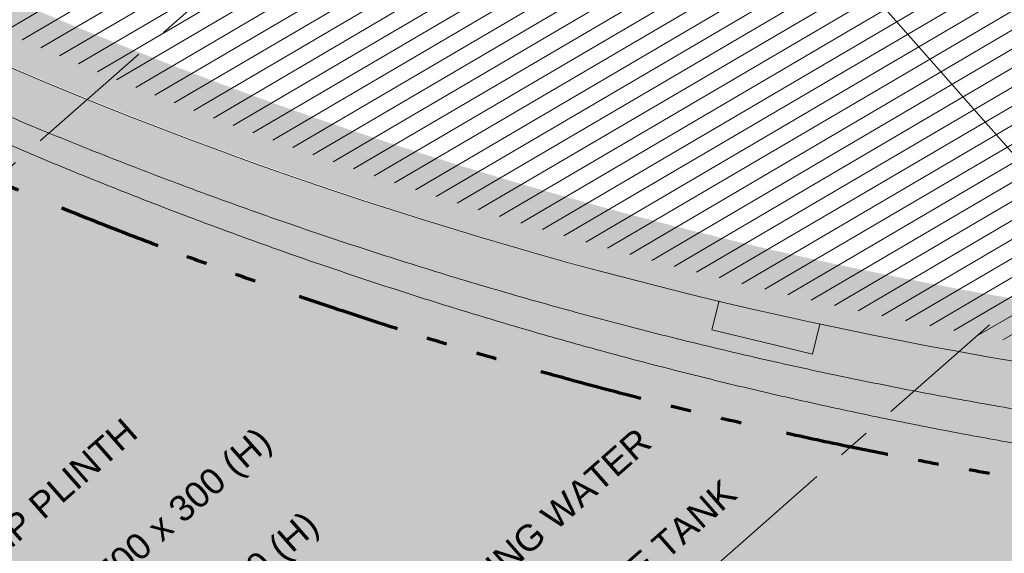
# Model space of a CAD drawing. Header units: millimetres. Extents: x 834119330 to 835277377, y 817781205 to 818243057.
# Tile 41 of 60: x 834352911 to 834362433, y 818033212 to 818038373. Entities that reach past the tile are written whole.
import ezdxf
from ezdxf.xclip import XClip

# ---------------------------------------------------------------- set-up
doc = ezdxf.new("R2010")
doc.units = ezdxf.units.MM
doc.header["$LTSCALE"] = 100
doc.header["$XCLIPFRAME"] = 0
for name, pattern in [('CENTER', [2, 1.25, -0.25, 0.25, -0.25]), ('DASHDOT', [25.400000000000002, 12.7, -6.350000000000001, 0, -6.350000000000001]), ('Double dash', [24.5, 10, -3, 2, -3, 2, -4.5]), ('Grid Line', [22.224999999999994, 12.7, -3.174999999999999, 3.174999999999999, -3.174999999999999]), ('PHANTOM', [63.50000000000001, 31.75, -6.350000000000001, 6.350000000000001, -6.350000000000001, 6.350000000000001, -6.350000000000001])]:
    doc.linetypes.add(name, pattern=pattern)
doc.layers.get('0').update_dxf_attribs({"lineweight": 0})
doc.layers.get('Defpoints').update_dxf_attribs({"lineweight": 0})
for name, color, linetype, lineweight in [('A-ANNO-NPLT', 5, 'CENTER', 13), ('A-DETL-MBND', 5, 'Continuous', 5), ('A-WALL', 7, 'Continuous', 13), ('ATR01', 7, 'Continuous', 0), ('C-PROP-LINE', 91, 'Double dash', 70), ('DLN020__', 6, 'DASHDOT', 0), ('DLN030_1', 1, 'Continuous', 0), ('DLN040__', 3, 'Continuous', 0), ('DLN210__', 7, 'Continuous', 0), ('DLN914__', 5, 'PHANTOM', 0), ('HATCH', 8, 'Continuous', 0), ('I-WALL', 7, 'Continuous', 9), ('Rev_D', 20, 'Continuous', 0), ('SITE BOUNDARY', 4, 'Continuous', 0), ('XREF', 1, 'Continuous', 0)]:
    doc.layers.add(name, color=color, linetype=linetype, lineweight=lineweight)
doc.layers.add('DLN660', color=1, linetype='Continuous')
doc.styles.get("Standard").update_dxf_attribs({"font": 'swiss.ttf'})
doc.styles.add('StyleSwis721 Lt BT1', font='swissl.ttf')
doc.dimstyles.new('INTDIM', dxfattribs={"dimtxt": 200, "dimasz": 125, "dimexe": 100, "dimexo": 150, "dimgap": 80, "dimtad": 1, "dimdec": 0, "dimzin": 11, "dimdsep": 46, "dimtxsty": 'StyleSwis721 Lt BT1', "dimblk1": '_Open3011', "dimblk2": '_Open3011', "dimsah": 1, "dimcen": -125, "dimclrd": 256, "dimclre": 256, "dimclrt": 2, "dimaunit": 1, "dimadec": 5, "dimazin": 0, "dimtfac": 1, "dimtdec": 0, "dimtofl": 0, "dimtmove": 2, "dimatfit": 3, "dimldrblk": '_Open3011', "dimfxl": 1, "dimtolj": 1, "dimtzin": 0, "dimlwd": -1, "dimlwe": -1, "dimarcsym": 0})

# ---------------------------------------------------------------- blocks, each defined once
blk = doc.blocks.new('A$C7BBB7913')
at = {"layer": 'DLN914__', "color": 3}
blk.add_arc((261.9040695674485, 50.42598713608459), 44.165, 222.6242555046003, 277.5709806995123, dxfattribs=at)
blk = doc.blocks.new('A$C7285572E')
at = {"layer": 'A-ANNO-NPLT', "color": 3, "linetype": 'PHANTOM'}
blk.add_lwpolyline([(258.840146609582, 2.508328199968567, -0.1937461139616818), (226.494099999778, 18.00010000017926), (220.2767651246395, 12.52837960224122), (224.9013822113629, 7.273580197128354), (217.3780834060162, 0.6525137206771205), (222.6353030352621, -5.321091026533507, -0.2570627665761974), (231.1648360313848, -8.394748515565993), (245.8627809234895, -25.09553706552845), (259.9058339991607, -12.73659846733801)], format="xyb", close=True, dxfattribs=at)
blk = doc.blocks.new('Family - ___-26817389-0291')
at = {"layer": 'C-PROP-LINE'}
blk.add_arc((-2752.278732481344, 158797.3720542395), 44164.84239903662, 218.6257231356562, 273.572834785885, dxfattribs=at)
blk = doc.blocks.new('Family - ___-36030442-0291')
at = {"layer": 'C-PROP-LINE'}
blk.add_arc((-2752.278732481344, 158797.3720542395), 44164.84239903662, 218.6257231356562, 273.572834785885, dxfattribs=at)
blk = doc.blocks.new('GFDFJ')
at = {"linetype": 'ByBlock'}
h = blk.add_hatch(color=8, dxfattribs=at)
h.dxf.hatch_style = 1
edge = h.paths.add_edge_path()
edge.add_arc((-2752.278733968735, 159182.588113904), 42837.53403247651, 220.0800637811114, 274.2535012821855)
edge.add_line((424.9567874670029, 116463.0434486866), (424.9567874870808, 115861.4092606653))
edge.add_arc((-2752.278734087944, 159182.5881135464), 43437.53403213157, 220.0800637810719, 274.1946419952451, ccw=False)
edge.add_arc((20699921.32003605, -24510400.76722527), 32205390.48523239, 130.0795300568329, 130.0805975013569, ccw=False)
edge = h.paths.add_edge_path(flags=17)
edge.add_arc((-36052.98767101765, 131517.0103867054), 49.99999992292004, 292.2539666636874, 322.6082685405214)
edge.add_line((-36013.26255774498, 131486.6473269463), (-35876.02684226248, 131591.6901045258))
edge.add_arc((-35893.99978780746, 131638.3481504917), 49.99999993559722, 291.0669695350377, 323.7952655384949)
edge.add_line((-35853.65421247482, 131608.8145332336), (-35726.17399545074, 131706.3902703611))
edge.add_arc((-35758.76788008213, 131408.166128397), 300.0000001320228, 40.0800637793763, 83.76271445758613, ccw=False)
edge.add_line((-35529.22423624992, 131601.323358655), (-35988.3133231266, 131215.0110361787))
edge.add_arc((-35758.76788008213, 131408.1661286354), 300.0000000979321, 171.0995205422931, 220.0795300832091, ccw=False)
edge.add_line((-36055.15545141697, 131454.5817244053), (-36034.05203635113, 131470.7346720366))
edge = h.paths.add_edge_path(flags=17)
edge.add_arc((-36052.98767101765, 131517.0103867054), 49.99999992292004, 292.2539666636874, 322.6082685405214)
edge.add_line((-36013.26255774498, 131486.6473269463), (-35876.02684226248, 131591.6901045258))
edge.add_arc((-35893.99978780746, 131638.3481504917), 49.99999993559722, 291.0669695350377, 323.7952655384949)
edge.add_line((-35853.65421247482, 131608.8145332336), (-35726.17399545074, 131706.3902703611))
edge.add_arc((-35758.76788008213, 131408.166128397), 300.0000001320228, 40.0800637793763, 83.76271445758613, ccw=False)
edge.add_line((-35529.22423624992, 131601.323358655), (-35988.3133231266, 131215.0110361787))
edge.add_arc((-35758.76788008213, 131408.1661286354), 300.0000000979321, 171.0995205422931, 220.0795300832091, ccw=False)
edge.add_line((-36055.15545141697, 131454.5817244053), (-36034.05203635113, 131470.7346720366))
edge = h.paths.add_edge_path(flags=0)
edge.add_line((-35988.31332337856, 131215.0110361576), (-35529.22423650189, 131601.3233586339))
edge.add_arc((-35758.76788008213, 131408.166128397), 300.0000001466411, 40.08006377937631, 83.76271445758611)
edge.add_line((-35726.17399549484, 131706.3902699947), (-35853.65421251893, 131608.8145328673))
edge.add_arc((-35893.99978780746, 131638.3481504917), 49.99999997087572, 291.0669695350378, 323.7952655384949, ccw=False)
edge.add_line((-35876.02684223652, 131591.6901048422), (-36013.26255771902, 131486.6473272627))
edge.add_arc((-36052.98767101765, 131517.0103867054), 49.99999994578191, 292.25396666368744, 322.60826854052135, ccw=False)
edge.add_line((-36034.05203640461, 131470.7346720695), (-36055.15545135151, 131454.5817244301))
edge.add_arc((-35758.76788008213, 131408.166128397), 299.999999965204, 171.0995204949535, 220.0795300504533)
at = {"layer": 'A-DETL-MBND', "color": 10}
for p, q in [((-15795.65210175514, 117751.2153414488, 1.642175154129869e-05), (-15882.44375252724, 117477.3825572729, 1.642175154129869e-05)), ((-15882.44375252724, 117477.3825572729, 1.642175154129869e-05), (-15398.19876849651, 117323.9004904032, 1.642175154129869e-05)), ((-14838.67528390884, 117460.7908779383, 1.642175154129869e-05), (-14929.1796438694, 117175.2442795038, 1.642175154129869e-05)), ((-14929.1796438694, 117175.2442795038, 1.642175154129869e-05), (-15398.19876849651, 117323.9004904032, 1.642175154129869e-05))]:
    blk.add_line(p, q, dxfattribs=at)
for radius, start, end in [(43887.53403233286, 236.2472577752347, 253.189920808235), (43887.53403233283, 253.189920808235, 268.9778830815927)]:
    blk.add_arc((-2752.278733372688, 159182.5881142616, 1.642175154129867e-05), radius, start, end, dxfattribs=at)
at = {"layer": 'I-WALL'}
blk.add_arc((-363.9071806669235, 163406.3925290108), 44613.41513174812, 251.1200628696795, 270, dxfattribs=at)
at = {"layer": 'C-PROP-LINE'}
for name in ['Family - ___-26817389-0291', 'Family - ___-36030442-0291']:
    blk.add_blockref(name, (-1.549720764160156e-06, 8.344650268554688e-07), dxfattribs=at)
blk = doc.blocks.new('_Open301')
at = {"layer": 'Rev_D', "linetype": 'ByBlock'}
blk.add_line((0, 0), (-1, 0), dxfattribs=at)
blk = doc.blocks.new('_Open3011')
at = {"layer": 'ATR01', "linetype": 'ByBlock'}
blk.add_line((0, 0), (-1, 0), dxfattribs=at)
at = {"layer": 'ATR01', "linetype": 'ByBlock', "yscale": 1.119319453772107, "zscale": 0.008}
blk.add_blockref('_Open301', (0, 0), dxfattribs=at)
blk = doc.blocks.new('*D2166')
at = {"layer": 'Defpoints', "color": 0, "transparency": 16777216}
for p in [(28109.4594244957, -4490.360842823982), (30672.18452262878, -4490.360842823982), (30672.18452143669, -11890.3608430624)]:
    blk.add_point(p, dxfattribs=at)
at = {"layer": 'DLN030_1', "transparency": 16777216}
for p, q in [((30522.18452262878, -4490.360842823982), (28009.4594244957, -4490.360842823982)), ((28109.45942449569, -11690.3608430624), (28109.4594244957, -4690.360842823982)), ((30522.18452143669, -11890.3608430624), (28009.45942449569, -11890.3608430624))]:
    blk.add_line(p, q, dxfattribs=at)
at = {"layer": 'DLN030_1', "transparency": 16777216, "xscale": 200, "yscale": 200, "zscale": 200}
for p, rotation in [((28109.4594244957, -4490.360842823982), 90), ((28109.45942449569, -11890.3608430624), 270)]:
    blk.add_blockref('_Open3011', p, dxfattribs=dict(at, rotation=rotation))
at = {"layer": 'DLN030_1', "color": 2, "transparency": 16777216, "insert": (27629.45942401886, -7424.8482837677), "char_height": 400, "attachment_point": 5, "rotation": 270, "style": 'StyleSwis721 Lt BT1'}
blk.add_mtext('\\A1;7400', dxfattribs=at)
blk = doc.blocks.new('Grid Line')
at = {"layer": 'DLN020__', "linetype": 'Grid Line'}
for p, q in [((-9985.196258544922, -4490.36084318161), (30672.18452262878, -4490.360842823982)), ((-9985.196259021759, -11890.36084318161), (30672.18452143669, -11890.3608430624))]:
    blk.add_line(p, q, dxfattribs=at)
at = {"layer": 'DLN030_1'}
dim = blk.add_linear_dim(base=(28109.4594244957, -4490.360842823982), p1=(30672.18452143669, -11890.3608430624), p2=(30672.18452262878, -4490.360842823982), angle=90, dimstyle='INTDIM', override={"dimtxt": 400, "dimasz": 200, "dimpost": '<>', "dimtfac": 0.4444444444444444}, dxfattribs=at)
dim.commit()
dim.dimension.update_dxf_attribs({"geometry": '*D2166', "text_midpoint": (27629.45942401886, -7424.8482837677), "dimtype": 128, "text_rotation": 270})

msp = doc.modelspace()

# ---------------------------------------------------------------- hatches: boundary and pattern name
at = {"layer": 'A-WALL', "linetype": 'ByBlock'}
h = msp.add_hatch(dxfattribs=at)
h.set_pattern_fill('EARTH', color=1, scale=70, angle=45)
h.set_pattern_definition([(86.35019583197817, (834259067.9725451, 817913852.1457578), (-415.3024591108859, 471.894445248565), [444.5, -444.5]), (86.35019583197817, (834258901.6231256, 817913862.7567552), (-415.3024591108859, 471.894445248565), [444.5, -444.5]), (86.35019583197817, (834258735.273706, 817913873.3677526), (-415.3024591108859, 471.894445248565), [444.5, -444.5]), (176.3501958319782, (834258683.3608986, 817913932.3545582), (-471.894445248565, -415.3024591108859), [444.5, -444.5]), (176.3501958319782, (834258693.971896, 817914098.7039778), (-471.894445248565, -415.3024591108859), [444.5, -444.5]), (176.3501958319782, (834258704.5828934, 817914265.0533974), (-471.894445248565, -415.3024591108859), [444.5, -444.5])])
edge = h.paths.add_edge_path()
edge.add_line((834340573.9401423, 818045816.0773555), (834336024.7552061, 818041812.5042552))
edge.add_arc((834369885.5844324, 818077441.152635), 49152.37879555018, 226.457295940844, 266.4338080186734)
edge.add_line((834366828.2272502, 818028383.9522631), (834367803.587914, 818014432.7823398))
edge.add_line((834367803.587914, 818014432.7823398), (834358038.4785458, 818005838.6039642))
edge.add_line((834358038.4785458, 818005838.6039642), (834354765.1474665, 818002958.0774515))
edge.add_line((834354765.1474665, 818002958.0774515), (834360515.2826159, 817996424.3076239))
edge.add_line((834360515.2826159, 817996424.3076239), (834377661.1468215, 818011513.7640897))
edge.add_line((834377661.1468215, 818011513.7640897), (834376055.3816576, 818034955.0898898))
edge.add_arc((834369649.7554828, 818077415.8717787), 42941.23944780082, 227.3820118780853, 278.57893987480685, ccw=False)
at = {"layer": 'DLN210__', "linetype": 'Continuous', "ltscale": 0.2}
h = msp.add_hatch(dxfattribs=at)
h.set_pattern_fill('DGN_ANSI31', color=8, scale=50.00000000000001, angle=-3.989509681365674e-09, style=0, pattern_type=2)
h.set_pattern_definition([(210.4004282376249, (863011267.4952736, 1206484926.747719), (80.33388344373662, -136.9234445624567), [])])
edge = h.paths.add_edge_path()
edge.add_arc((834371684.12683, 818081146.7275885), 41786.86448602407, 227.6570721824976, 266.3877986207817)
edge.add_line((834369051.4268285, 818039442.8796333), (834369410.0341471, 818034560.9640393))
edge.add_arc((834370323.2363471, 818078040.5709386), 43489.19583496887, 224.0355373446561, 268.79679362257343, ccw=False)
edge.add_line((834339058.4705589, 818047811.0394408), (834338455.6702019, 818047878.6791983))
edge.add_line((834338455.6702019, 818047878.6791983), (834337717.468696, 818047229.014702))
edge.add_line((834337717.468696, 818047229.014702), (834337630.2904534, 818047351.8478786))
edge.add_line((834337630.2904534, 818047351.8478786), (834341102.6857646, 818050353.0308874))
edge.add_arc((834342265.46132, 818048857.0675716), 1894.717191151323, 47.8115707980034, 127.85704625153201, ccw=False)
at = {"layer": 'HATCH', "linetype": 'Continuous', "ltscale": 0.2}
h = msp.add_hatch(dxfattribs=at)
h.set_pattern_fill('DGN_ANSI31', color=8, scale=25, angle=-3.989509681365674e-09, style=0, pattern_type=2)
h.set_pattern_definition([(210.4004282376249, (848684328.1114694, 1012279243.278203), (40.1669417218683, -68.46172228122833), [])])
edge = h.paths.add_edge_path()
edge.add_line((834304369.9178588, 818035393.6443388), (834304072.4974862, 818035435.5383407))
edge.add_line((834304072.4974862, 818035435.5383408), (834304030.6783289, 818034793.0587554))
edge.add_line((834304030.6783288, 818034793.0587552), (834293138.2195108, 818027176.0337894))
edge.add_line((834293138.219511, 818027176.0337896), (834292658.3654084, 818027311.5582625))
edge.add_line((834292658.3654082, 818027311.5582626), (834292163.2810185, 818025227.6233453))
edge.add_line((834292163.2810189, 818025227.6233451), (834293757.0619063, 818024607.0308394))
edge.add_line((834293757.0619061, 818024607.0308394), (834294865.416257, 818023967.6404809))
edge.add_line((834294865.4162569, 818023967.6404808), (834296156.8742536, 818022940.0095154))
edge.add_line((834296156.8742537, 818022940.0095155), (834297099.8026237, 818021932.7953873))
edge.add_line((834297099.802624, 818021932.7953875), (834302306.6759403, 818016010.1479838))
edge.add_line((834302306.6759399, 818016010.1479838), (834273579.5777344, 817990755.1875517))
edge.add_line((834273579.5777347, 817990755.1875517), (834331000.8571684, 817925420.6441158))
edge.add_line((834331000.8571682, 817925420.6441162), (834375196.1992714, 817964315.8563646))
edge.add_line((834375196.1992713, 817964315.856364), (834374066.3398589, 817980996.7087481))
edge.add_line((834374066.3398589, 817980996.7087486), (834339463.320393, 818020376.0648733))
edge.add_arc((834328000.4580307, 818007970.7398579), 16890.50923650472, 47.2612146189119, 51.69748437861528)
edge.add_arc((834333427.8441128, 818015250.8383305), 7817.591371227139, 49.84168101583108, 69.23079940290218)
edge.add_arc((834333018.9148502, 818015427.2859437), 7810.301242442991, 65.96509768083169, 78.45877159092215)
edge.add_arc((834332634.573532, 818013897.0774372), 9386.730902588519, 78.02894900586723, 87.71232055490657)
edge.add_arc((834332591.446601, 818014607.765378), 8678.62508919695, 87.24053358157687, 99.73591736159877)
edge.add_line((834331123.8280873, 818023161.3979008), (834329930.938777, 818024516.8389789))
edge.add_line((834329930.9387771, 818024516.838979), (834326628.6112168, 818028269.1049356))
edge.add_line((834326628.6112167, 818028269.1049349), (834325599.3427485, 818029438.6882662))
edge.add_line((834325599.3427488, 818029438.6882665), (834316188.4252017, 818021156.3755944))
edge.add_line((834316188.4252015, 818021156.3755944), (834313686.4693277, 818024016.5062827))
edge.add_line((834313686.4693277, 818024016.5062826), (834313235.7130369, 818023646.4322566))
edge.add_line((834313235.7130369, 818023646.4322565), (834312968.6615137, 818023950.198931))
edge.add_line((834312968.6615137, 818023950.1989312), (834311053.4426948, 818022266.4655045))
edge.add_line((834311053.4426948, 818022266.4655044), (834308435.7527834, 818025244.0443176))
edge.add_line((834308435.7527835, 818025244.0443177), (834306762.32726, 818027183.250326))
edge.add_arc((834311650.6868776, 818031401.6292493), 6456.839822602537, 206.9382270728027, 220.7923428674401, ccw=False)
edge.add_arc((834329611.0852094, 818040528.5316589), 26603.21060789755, 202.0649511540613, 206.9382270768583, ccw=False)
edge.add_arc((834312203.3948425, 818033472.4028819), 7819.796721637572, 183.3977739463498, 202.064951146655, ccw=False)
edge.add_arc((834329308.2511154, 818034487.9516938), 24954.77403411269, 177.9200887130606, 183.3977739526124, ccw=False)

# ---------------------------------------------------------------- block references
at = {"layer": 'Defpoints', "xscale": 999.9999999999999, "yscale": 999.9999999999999, "zscale": 999.9999999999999, "rotation": 359.9996445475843}
msp.add_blockref('A$C7BBB7913', (834108256.4953747, 818027353.3557026, 2.213459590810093e-07), dxfattribs=at)
at = {"layer": 'DLN660', "linetype": 'ByBlock', "xscale": 1000, "yscale": 1000, "zscale": 1000, "rotation": 359.9996454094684}
msp.add_blockref('A$C7285572E', (834108000.8885983, 818027128.4017447, 1.531087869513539e-05), dxfattribs=at)

# ---------------------------------------------------------------- texts
at = {"layer": 'DLN040__', "color": 0, "insert": (834352745.1228949, 818032302.3775064, 2.213451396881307e-07), "char_height": 250.0000000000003, "width": 5066.657564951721, "attachment_point": 1, "rotation": 41.35019582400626, "line_spacing_factor": 2.206669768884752}
msp.add_mtext('PLINTH \\P800 x 800 x 100 (H)', dxfattribs=at)

# ---------------------------------------------------------------- next in the draw order: block references
at = {"layer": 'XREF'}
ref = msp.add_blockref('GFDFJ', (834383479.771408, 817919256.6281128, -4.927970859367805e-05), dxfattribs=dict(at, rotation=3.918723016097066))
XClip(ref).set_block_clipping_path([(5485.287138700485, 92439.09117627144), (5734.809579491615, 123267.26356267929), (-2738.982164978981, 122624.15809726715), (-16369.568028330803, 125518.48847150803), (-29756.866122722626, 134340.37854766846), (-32895.81377375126, 137192.19620728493), (-39207.488134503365, 133495.60458028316), (-38879.181608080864, 130880.89863717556), (-26117.725190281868, 119750.611079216), (-11436.305145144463, 114233.69864785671), (-1047.9157642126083, 113228.8738565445), (-1506.6967458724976, 92323.63835930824)])

# ---------------------------------------------------------------- next in the draw order: linework, layer by layer
at = {"layer": 'A-WALL', "color": 5, "lineweight": 13}
for centre, radius, start, end in [((834369905.030202, 818077552.9860284, 2.213451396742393e-07), 49265.00000000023, 224.2561152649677, 266.4194157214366), ((834369905.0300374, 818077552.9620454, 2.213456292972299e-07), 49764.97606628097, 224.2268588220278, 265.9149827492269)]:
    msp.add_arc(centre, radius, start, end, dxfattribs=at)
at = {"layer": 'Defpoints', "color": 8, "linetype": 'ByBlock', "elevation": 8.85551716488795e-07}
msp.add_lwpolyline([(834340573.9401423, 818045816.0773555), (834336024.7552061, 818041812.5042552, 0.1762213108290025), (834366828.2272502, 818028383.9522631), (834367803.587914, 818014432.7823398), (834358038.4785458, 818005838.6039642), (834354765.1474665, 818002958.0774515), (834360515.2826159, 817996424.3076239), (834377661.1468215, 818011513.7640897), (834376055.3816576, 818034955.0898898, -0.2271803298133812)], format="xyb", close=True, dxfattribs=at)

# ---------------------------------------------------------------- next in the draw order: block references
at = {"layer": 'SITE BOUNDARY', "color": 1, "rotation": 41.35019583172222}
msp.add_blockref('Grid Line', (834334280.8036567, 818026612.5922757, 2.213451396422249e-07), dxfattribs=at)

# ---------------------------------------------------------------- next in the draw order: texts
at = {"layer": 'DLN040__', "color": 0, "char_height": 250.0000000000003, "width": 5066.657564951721, "attachment_point": 1, "rotation": 41.35019582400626, "line_spacing_factor": 2.206669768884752}
for s, insert in [('PUMP PLINTH \\P1500 x 700 x 300 (H)', (834352143.8133503, 818032985.6256493, 2.213451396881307e-07)), ('250L CLEANSING WATER STORAGE STORAGE TANK PLINTH\\P700 x 700 x 300 (H)', (834355684.8082926, 818031635.6037139, 2.213451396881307e-07))]:
    msp.add_mtext(s, dxfattribs=dict(at, insert=insert))

doc.saveas('drawing.dxf')
